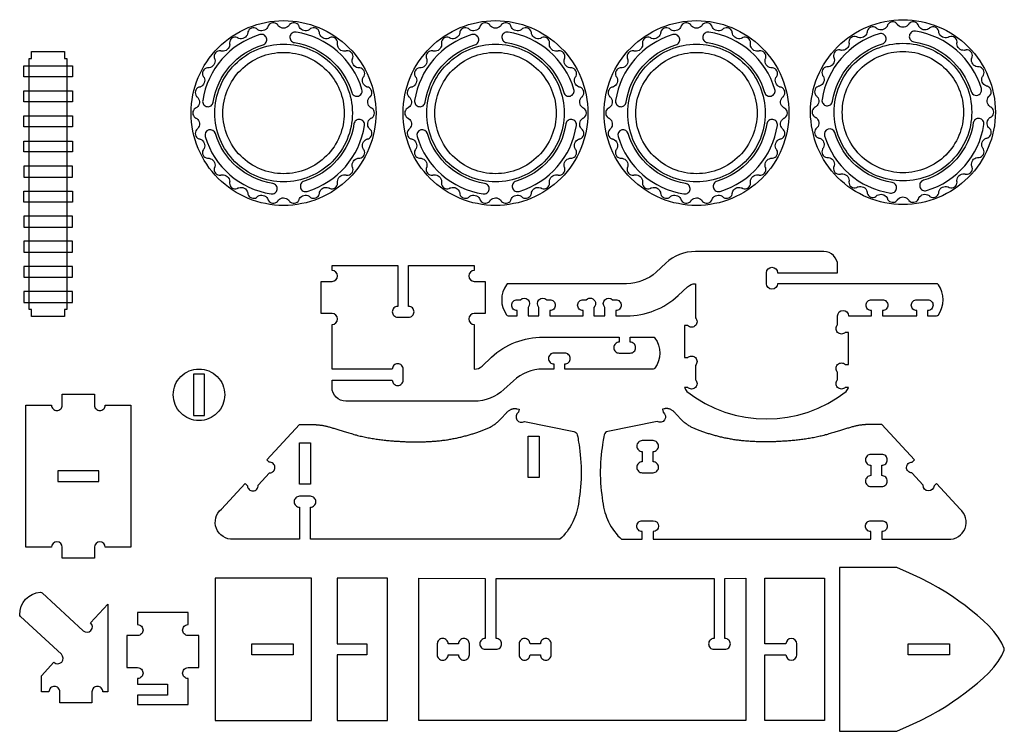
# Model space of a CAD drawing. Extents: x 792.4 to 836.1, y 6.7 to 36.6.
# Tile 1 of 8: x 792.4 to 815, y 6.7 to 23. Entities that reach past the tile are written whole.
import ezdxf

# ---------------------------------------------------------------- set-up
doc = ezdxf.new("R2010")
doc.units = 0
for name, color, linetype in [('EXTERNAL_CUT', 1, 'CONTINUOUS'), ('INTERNAL_CUT', 5, 'CONTINUOUS'), ('KERF_POCKET_CUT_3MM', 6, 'CONTINUOUS'), ('POCKET_CUT_1_1MM', 3, 'CONTINUOUS')]:
    doc.layers.add(name, color=color, linetype=linetype)

msp = doc.modelspace()

# ---------------------------------------------------------------- linework, layer by layer
at = {"layer": 'EXTERNAL_CUT', "flags": 128}
for points in [[(799.259, 19.003, -0.203461), (799.338, 19.099, -0.203461), (799.462, 19.109, -0.0722), (799.482, 19.099, 0.068231), (799.499, 19.091, 0.239296), (799.617, 19.107, 0.239296), (799.674, 19.212, 0.068231), (799.672, 19.23, -0.0722), (799.67, 19.253, -0.203461), (799.724, 19.365, -0.203461), (799.842, 19.405, -0.0722), (799.864, 19.4, 0.068231), (799.881, 19.395, 0.239296), (799.993, 19.439, 0.239296), (800.023, 19.555, 0.068231), (800.017, 19.572, -0.0722), (800.009, 19.594, -0.203461), (800.034, 19.716, -0.203461), (800.139, 19.782, -0.0722), (800.162, 19.783, 0.068231), (800.18, 19.783, 0.239296), (800.278, 19.852, 0.239296), (800.28, 19.972, 0.068231), (800.269, 19.987, -0.0722), (800.257, 20.006, -0.203461), (800.252, 20.131, -0.203461), (800.338, 20.22, -0.0722), (800.36, 20.226, 0.068231), (800.378, 20.231, 0.239296), (800.456, 20.322, 0.239296), (800.429, 20.438, 0.068231), (800.415, 20.45, -0.0722), (800.399, 20.466, -0.203461), (800.364, 20.585, -0.203461), (800.426, 20.693, -0.0722), (800.446, 20.704, 0.068231), (800.462, 20.713, 0.239296), (800.516, 20.82, 0.239296), (800.462, 20.927, 0.068231), (800.446, 20.935, -0.0722), (800.426, 20.946, -0.203461), (800.364, 21.054, -0.203461), (800.399, 21.173, -0.0722), (800.415, 21.189, 0.068231), (800.429, 21.201, 0.239296), (800.456, 21.318, 0.239296), (800.378, 21.409, 0.068231), (800.36, 21.413, -0.0722), (800.338, 21.419, -0.203461), (800.252, 21.509, -0.203461), (800.257, 21.633, -0.0722), (800.269, 21.652, 0.068231), (800.28, 21.667, 0.239296), (800.278, 21.787, 0.239296), (800.18, 21.856, 0.068231), (800.162, 21.857, -0.0722), (800.139, 21.857, -0.203461), (800.034, 21.924, -0.203461), (800.009, 22.046, -0.0722), (800.017, 22.067, 0.068231), (800.023, 22.084, 0.239296), (799.993, 22.2, 0.239296), (799.881, 22.244, 0.068231), (799.864, 22.24, -0.0722), (799.842, 22.235, -0.203461), (799.724, 22.274, -0.203461), (799.67, 22.387, -0.0722), (799.672, 22.409, 0.068231), (799.674, 22.427, 0.239296), (799.617, 22.533, 0.239296), (799.499, 22.549, 0.068231), (799.482, 22.541, -0.0722), (799.462, 22.53, -0.203461), (799.338, 22.541, -0.203461), (799.259, 22.637, -0.0722), (799.256, 22.659, 0.068231), (799.254, 22.677, 0.239296), (799.173, 22.766, 0.239296), (799.054, 22.753, 0.068231), (799.04, 22.741, -0.0722), (799.023, 22.726, -0.203461), (798.9, 22.707, -0.203461), (798.8, 22.781, -0.0722), (798.792, 22.802, 0.068231), (798.785, 22.819, 0.239296), (798.686, 22.886, 0.239296), (798.573, 22.845, 0.068231), (798.563, 22.83, -0.0722), (798.549, 22.812, -0.203461), (798.435, 22.763, -0.203461), (798.32, 22.812, -0.0722), (798.307, 22.83, 0.068231), (798.297, 22.845, 0.239296), (798.184, 22.886, 0.239296), (798.084, 22.819, 0.068231), (798.078, 22.802, -0.0722), (798.069, 22.781, -0.203461), (797.97, 22.707, -0.203461), (797.847, 22.726, -0.0722), (797.83, 22.741, 0.068231), (797.816, 22.753, 0.239296), (797.697, 22.766, 0.239296), (797.616, 22.677, 0.068231), (797.614, 22.659, -0.0722), (797.611, 22.637, -0.203461), (797.532, 22.541, -0.203461), (797.408, 22.53, -0.0722), (797.387, 22.541, 0.068231), (797.371, 22.549, 0.239296), (797.253, 22.533, 0.239296), (797.195, 22.427, 0.068231), (797.197, 22.409, -0.0722), (797.2, 22.387, -0.203461), (797.146, 22.274, -0.203461), (797.028, 22.235, -0.0722), (797.006, 22.24, 0.068231), (796.988, 22.244, 0.239296), (796.877, 22.2, 0.239296), (796.847, 22.084, 0.068231), (796.853, 22.067, -0.0722), (796.861, 22.046, -0.203461), (796.836, 21.924, -0.203461), (796.73, 21.857, -0.0722), (796.708, 21.857, 0.068231), (796.69, 21.856, 0.239296), (796.592, 21.787, 0.239296), (796.59, 21.667, 0.068231), (796.6, 21.652, -0.0722), (796.613, 21.633, -0.203461), (796.618, 21.509, -0.203461), (796.532, 21.419, -0.0722), (796.51, 21.413, 0.068231), (796.492, 21.409, 0.239296), (796.414, 21.318, 0.239296), (796.441, 21.201, 0.068231), (796.454, 21.189, -0.0722), (796.471, 21.173, -0.203461), (796.506, 21.054, -0.203461), (796.444, 20.946, -0.0722), (796.424, 20.935, 0.068231), (796.408, 20.927, 0.239296), (796.354, 20.82, 0.239296), (796.408, 20.713, 0.068231), (796.424, 20.704, -0.0722), (796.444, 20.693, -0.203461), (796.506, 20.585, -0.203461), (796.471, 20.466, -0.0722), (796.454, 20.45, 0.068231), (796.441, 20.438, 0.239296), (796.414, 20.322, 0.239296), (796.492, 20.231, 0.068231), (796.51, 20.226, -0.0722), (796.532, 20.22, -0.203461), (796.618, 20.131, -0.203461), (796.613, 20.006, -0.0722), (796.6, 19.987, 0.068231), (796.59, 19.972, 0.239296), (796.592, 19.852, 0.239296), (796.69, 19.783, 0.068231), (796.708, 19.783, -0.0722), (796.73, 19.782, -0.203461), (796.836, 19.716, -0.203461), (796.861, 19.594, -0.0722), (796.853, 19.572, 0.068231), (796.847, 19.555, 0.239296), (796.877, 19.439, 0.239296), (796.988, 19.395, 0.068231), (797.006, 19.4, -0.0722), (797.028, 19.405, -0.203461), (797.146, 19.365, -0.203461), (797.2, 19.253, -0.0722), (797.197, 19.23, 0.068231), (797.195, 19.212, 0.239296), (797.253, 19.107, 0.239296), (797.371, 19.091, 0.068231), (797.387, 19.099, -0.0722), (797.408, 19.109, -0.203461), (797.532, 19.099, -0.203461), (797.611, 19.003, -0.0722), (797.614, 18.98, 0.068231), (797.616, 18.962, 0.239296), (797.697, 18.874, 0.239296), (797.816, 18.886, 0.068231), (797.83, 18.898, -0.0722), (797.847, 18.913, -0.203461), (797.97, 18.933, -0.203461), (798.069, 18.858, -0.0722), (798.078, 18.837, 0.068231), (798.084, 18.82, 0.239296), (798.184, 18.753, 0.239296), (798.297, 18.794, 0.068231), (798.307, 18.809, -0.0722), (798.32, 18.828, -0.203461), (798.435, 18.876, -0.203461), (798.549, 18.828, -0.0722), (798.563, 18.809, 0.068231), (798.573, 18.794, 0.239296), (798.686, 18.753, 0.239296), (798.785, 18.82, 0.068231), (798.792, 18.837, -0.0722), (798.8, 18.858, -0.203461), (798.9, 18.933, -0.203461), (799.023, 18.913, -0.0722), (799.04, 18.898, 0.068231), (799.054, 18.886, 0.239296), (799.173, 18.874, 0.239296), (799.254, 18.962, 0.068231), (799.256, 18.98, -0.0722), (799.259, 19.003)], [(804.116, 19.003, -0.203461), (804.195, 19.099, -0.203461), (804.319, 19.109, -0.0722), (804.34, 19.099, 0.068231), (804.356, 19.091, 0.239296), (804.474, 19.107, 0.239296), (804.532, 19.212, 0.068231), (804.53, 19.23, -0.0722), (804.527, 19.253, -0.203461), (804.581, 19.365, -0.203461), (804.699, 19.405, -0.0722), (804.721, 19.4, 0.068231), (804.739, 19.395, 0.239296), (804.85, 19.439, 0.239296), (804.88, 19.555, 0.068231), (804.874, 19.572, -0.0722), (804.866, 19.594, -0.203461), (804.891, 19.716, -0.203461), (804.997, 19.782, -0.0722), (805.019, 19.783, 0.068231), (805.037, 19.783, 0.239296), (805.135, 19.852, 0.239296), (805.137, 19.972, 0.068231), (805.127, 19.987, -0.0722), (805.114, 20.006, -0.203461), (805.109, 20.131, -0.203461), (805.195, 20.22, -0.0722), (805.217, 20.226, 0.068231), (805.235, 20.231, 0.239296), (805.313, 20.322, 0.239296), (805.286, 20.438, 0.068231), (805.273, 20.45, -0.0722), (805.256, 20.466, -0.203461), (805.221, 20.585, -0.203461), (805.283, 20.693, -0.0722), (805.303, 20.704, 0.068231), (805.319, 20.713, 0.239296), (805.373, 20.82, 0.239296), (805.319, 20.927, 0.068231), (805.303, 20.935, -0.0722), (805.283, 20.946, -0.203461), (805.221, 21.054, -0.203461), (805.256, 21.173, -0.0722), (805.273, 21.189, 0.068231), (805.286, 21.201, 0.239296), (805.313, 21.318, 0.239296), (805.235, 21.409, 0.068231), (805.217, 21.413, -0.0722), (805.195, 21.419, -0.203461), (805.109, 21.509, -0.203461), (805.114, 21.633, -0.0722), (805.127, 21.652, 0.068231), (805.137, 21.667, 0.239296), (805.135, 21.787, 0.239296), (805.037, 21.856, 0.068231), (805.019, 21.857, -0.0722), (804.997, 21.857, -0.203461), (804.891, 21.924, -0.203461), (804.866, 22.046, -0.0722), (804.874, 22.067, 0.068231), (804.88, 22.084, 0.239296), (804.85, 22.2, 0.239296), (804.739, 22.244, 0.068231), (804.721, 22.24, -0.0722), (804.699, 22.235, -0.203461), (804.581, 22.274, -0.203461), (804.527, 22.387, -0.0722), (804.53, 22.409, 0.068231), (804.532, 22.427, 0.239296), (804.474, 22.533, 0.239296), (804.356, 22.549, 0.068231), (804.34, 22.541, -0.0722), (804.319, 22.53, -0.203461), (804.195, 22.541, -0.203461), (804.116, 22.637, -0.0722), (804.113, 22.659, 0.068231), (804.111, 22.677, 0.239296), (804.03, 22.766, 0.239296), (803.911, 22.753, 0.068231), (803.897, 22.741, -0.0722), (803.88, 22.726, -0.203461), (803.757, 22.707, -0.203461), (803.658, 22.781, -0.0722), (803.649, 22.802, 0.068231), (803.643, 22.819, 0.239296), (803.543, 22.886, 0.239296), (803.43, 22.845, 0.068231), (803.42, 22.83, -0.0722), (803.407, 22.812, -0.203461), (803.292, 22.763, -0.203461), (803.178, 22.812, -0.0722), (803.164, 22.83, 0.068231), (803.154, 22.845, 0.239296), (803.041, 22.886, 0.239296), (802.942, 22.819, 0.068231), (802.935, 22.802, -0.0722), (802.927, 22.781, -0.203461), (802.827, 22.707, -0.203461), (802.704, 22.726, -0.0722), (802.687, 22.741, 0.068231), (802.673, 22.753, 0.239296), (802.554, 22.766, 0.239296), (802.473, 22.677, 0.068231), (802.471, 22.659, -0.0722), (802.468, 22.637, -0.203461), (802.389, 22.541, -0.203461), (802.265, 22.53, -0.0722), (802.245, 22.541, 0.068231), (802.228, 22.549, 0.239296), (802.11, 22.533, 0.239296), (802.053, 22.427, 0.068231), (802.055, 22.409, -0.0722), (802.057, 22.387, -0.203461), (802.003, 22.274, -0.203461), (801.885, 22.235, -0.0722), (801.863, 22.24, 0.068231), (801.846, 22.244, 0.239296), (801.734, 22.2, 0.239296), (801.704, 22.084, 0.068231), (801.71, 22.067, -0.0722), (801.718, 22.046, -0.203461), (801.693, 21.924, -0.203461), (801.588, 21.857, -0.0722), (801.565, 21.857, 0.068231), (801.547, 21.856, 0.239296), (801.449, 21.787, 0.239296), (801.447, 21.667, 0.068231), (801.458, 21.652, -0.0722), (801.47, 21.633, -0.203461), (801.475, 21.509, -0.203461), (801.389, 21.419, -0.0722), (801.367, 21.413, 0.068231), (801.349, 21.409, 0.239296), (801.271, 21.318, 0.239296), (801.298, 21.201, 0.068231), (801.312, 21.189, -0.0722), (801.328, 21.173, -0.203461), (801.363, 21.054, -0.203461), (801.301, 20.946, -0.0722), (801.281, 20.935, 0.068231), (801.265, 20.927, 0.239296), (801.211, 20.82, 0.239296), (801.265, 20.713, 0.068231), (801.281, 20.704, -0.0722), (801.301, 20.693, -0.203461), (801.363, 20.585, -0.203461), (801.328, 20.466, -0.0722), (801.312, 20.45, 0.068231), (801.298, 20.438, 0.239296), (801.271, 20.322, 0.239296), (801.349, 20.231, 0.068231), (801.367, 20.226, -0.0722), (801.389, 20.22, -0.203461), (801.475, 20.131, -0.203461), (801.47, 20.006, -0.0722), (801.458, 19.987, 0.068231), (801.447, 19.972, 0.239296), (801.449, 19.852, 0.239296), (801.547, 19.783, 0.068231), (801.565, 19.783, -0.0722), (801.588, 19.782, -0.203461), (801.693, 19.716, -0.203461), (801.718, 19.594, -0.0722), (801.71, 19.572, 0.068231), (801.704, 19.555, 0.239296), (801.734, 19.439, 0.239296), (801.846, 19.395, 0.068231), (801.863, 19.4, -0.0722), (801.885, 19.405, -0.203461), (802.003, 19.365, -0.203461), (802.057, 19.253, -0.0722), (802.055, 19.23, 0.068231), (802.053, 19.212, 0.239296), (802.11, 19.107, 0.239296), (802.228, 19.091, 0.068231), (802.245, 19.099, -0.0722), (802.265, 19.109, -0.203461), (802.389, 19.099, -0.203461), (802.468, 19.003, -0.0722), (802.471, 18.98, 0.068231), (802.473, 18.962, 0.239296), (802.554, 18.874, 0.239296), (802.673, 18.886, 0.068231), (802.687, 18.898, -0.0722), (802.704, 18.913, -0.203461), (802.827, 18.933, -0.203461), (802.927, 18.858, -0.0722), (802.935, 18.837, 0.068231), (802.942, 18.82, 0.239296), (803.041, 18.753, 0.239296), (803.154, 18.794, 0.068231), (803.164, 18.809, -0.0722), (803.178, 18.828, -0.203461), (803.292, 18.876, -0.203461), (803.407, 18.828, -0.0722), (803.42, 18.809, 0.068231), (803.43, 18.794, 0.239296), (803.543, 18.753, 0.239296), (803.643, 18.82, 0.068231), (803.649, 18.837, -0.0722), (803.658, 18.858, -0.203461), (803.757, 18.933, -0.203461), (803.88, 18.913, -0.0722), (803.897, 18.898, 0.068231), (803.911, 18.886, 0.239296), (804.03, 18.874, 0.239296), (804.111, 18.962, 0.068231), (804.113, 18.98, -0.0722), (804.116, 19.003)], [(808.721, 19.003, -0.203461), (808.8, 19.099, -0.203461), (808.924, 19.109, -0.0722), (808.945, 19.099, 0.068231), (808.961, 19.091, 0.239296), (809.079, 19.107, 0.239296), (809.137, 19.212, 0.068231), (809.135, 19.23, -0.0722), (809.132, 19.253, -0.203461), (809.186, 19.365, -0.203461), (809.304, 19.405, -0.0722), (809.326, 19.4, 0.068231), (809.344, 19.395, 0.239296), (809.455, 19.439, 0.239296), (809.485, 19.555, 0.068231), (809.479, 19.572, -0.0722), (809.471, 19.594, -0.203461), (809.496, 19.716, -0.203461), (809.602, 19.782, -0.0722), (809.624, 19.783, 0.068231), (809.642, 19.783, 0.239296), (809.74, 19.852, 0.239296), (809.742, 19.972, 0.068231), (809.732, 19.987, -0.0722), (809.719, 20.006, -0.203461), (809.714, 20.131, -0.203461), (809.8, 20.22, -0.0722), (809.822, 20.226, 0.068231), (809.84, 20.231, 0.239296), (809.918, 20.322, 0.239296), (809.891, 20.438, 0.068231), (809.878, 20.45, -0.0722), (809.861, 20.466, -0.203461), (809.826, 20.585, -0.203461), (809.888, 20.693, -0.0722), (809.908, 20.704, 0.068231), (809.924, 20.713, 0.239296), (809.979, 20.82, 0.239296), (809.924, 20.927, 0.068231), (809.908, 20.935, -0.0722), (809.888, 20.946, -0.203461), (809.826, 21.054, -0.203461), (809.861, 21.173, -0.0722), (809.878, 21.189, 0.068231), (809.891, 21.201, 0.239296), (809.918, 21.318, 0.239296), (809.84, 21.409, 0.068231), (809.822, 21.413, -0.0722), (809.8, 21.419, -0.203461), (809.714, 21.509, -0.203461), (809.719, 21.633, -0.0722), (809.732, 21.652, 0.068231), (809.742, 21.667, 0.239296), (809.74, 21.787, 0.239296), (809.642, 21.856, 0.068231), (809.624, 21.857, -0.0722), (809.602, 21.857, -0.203461), (809.496, 21.924, -0.203461), (809.471, 22.046, -0.0722), (809.479, 22.067, 0.068231), (809.485, 22.084, 0.239296), (809.455, 22.2, 0.239296), (809.344, 22.244, 0.068231), (809.326, 22.24, -0.0722), (809.304, 22.235, -0.203461), (809.186, 22.274, -0.203461), (809.132, 22.387, -0.0722), (809.135, 22.409, 0.068231), (809.137, 22.427, 0.239296), (809.079, 22.533, 0.239296), (808.961, 22.549, 0.068231), (808.945, 22.541, -0.0722), (808.924, 22.53, -0.203461), (808.8, 22.541, -0.203461), (808.721, 22.637, -0.0722), (808.718, 22.659, 0.068231), (808.716, 22.677, 0.239296), (808.635, 22.766, 0.239296), (808.516, 22.753, 0.068231), (808.502, 22.741, -0.0722), (808.485, 22.726, -0.203461), (808.362, 22.707, -0.203461), (808.263, 22.781, -0.0722), (808.254, 22.802, 0.068231), (808.248, 22.819, 0.239296), (808.148, 22.886, 0.239296), (808.035, 22.845, 0.068231), (808.025, 22.83, -0.0722), (808.012, 22.812, -0.203461), (807.897, 22.763, -0.203461), (807.783, 22.812, -0.0722), (807.769, 22.83, 0.068231), (807.759, 22.845, 0.239296), (807.646, 22.886, 0.239296), (807.547, 22.819, 0.068231), (807.54, 22.802, -0.0722), (807.532, 22.781, -0.203461), (807.432, 22.707, -0.203461), (807.309, 22.726, -0.0722), (807.292, 22.741, 0.068231), (807.278, 22.753, 0.239296), (807.159, 22.766, 0.239296), (807.078, 22.677, 0.068231), (807.076, 22.659, -0.0722), (807.073, 22.637, -0.203461), (806.994, 22.541, -0.203461), (806.87, 22.53, -0.0722), (806.85, 22.541, 0.068231), (806.833, 22.549, 0.239296), (806.715, 22.533, 0.239296), (806.658, 22.427, 0.068231), (806.66, 22.409, -0.0722), (806.662, 22.387, -0.203461), (806.608, 22.274, -0.203461), (806.49, 22.235, -0.0722), (806.468, 22.24, 0.068231), (806.451, 22.244, 0.239296), (806.339, 22.2, 0.239296), (806.309, 22.084, 0.068231), (806.315, 22.067, -0.0722), (806.323, 22.046, -0.203461), (806.298, 21.924, -0.203461), (806.193, 21.857, -0.0722), (806.17, 21.857, 0.068231), (806.152, 21.856, 0.239296), (806.054, 21.787, 0.239296), (806.052, 21.667, 0.068231), (806.063, 21.652, -0.0722), (806.075, 21.633, -0.203461), (806.08, 21.509, -0.203461), (805.994, 21.419, -0.0722), (805.972, 21.413, 0.068231), (805.954, 21.409, 0.239296), (805.876, 21.318, 0.239296), (805.903, 21.201, 0.068231), (805.917, 21.189, -0.0722), (805.933, 21.173, -0.203461), (805.968, 21.054, -0.203461), (805.906, 20.946, -0.0722), (805.886, 20.935, 0.068231), (805.87, 20.927, 0.239296), (805.816, 20.82, 0.239296), (805.87, 20.713, 0.068231), (805.886, 20.704, -0.0722), (805.906, 20.693, -0.203461), (805.968, 20.585, -0.203461), (805.933, 20.466, -0.0722), (805.917, 20.45, 0.068231), (805.903, 20.438, 0.239296), (805.876, 20.322, 0.239296), (805.954, 20.231, 0.068231), (805.972, 20.226, -0.0722), (805.994, 20.22, -0.203461), (806.08, 20.131, -0.203461), (806.075, 20.006, -0.0722), (806.063, 19.987, 0.068231), (806.052, 19.972, 0.239296), (806.054, 19.852, 0.239296), (806.152, 19.783, 0.068231), (806.17, 19.783, -0.0722), (806.193, 19.782, -0.203461), (806.298, 19.716, -0.203461), (806.323, 19.594, -0.0722), (806.315, 19.572, 0.068231), (806.309, 19.555, 0.239296), (806.339, 19.439, 0.239296), (806.451, 19.395, 0.068231), (806.468, 19.4, -0.0722), (806.49, 19.405, -0.203461), (806.608, 19.365, -0.203461), (806.662, 19.253, -0.0722), (806.66, 19.23, 0.068231), (806.658, 19.212, 0.239296), (806.715, 19.107, 0.239296), (806.833, 19.091, 0.068231), (806.85, 19.099, -0.0722), (806.87, 19.109, -0.203461), (806.994, 19.099, -0.203461), (807.073, 19.003, -0.0722), (807.076, 18.98, 0.068231), (807.078, 18.962, 0.239296), (807.159, 18.874, 0.239296), (807.278, 18.886, 0.068231), (807.292, 18.898, -0.0722), (807.309, 18.913, -0.203461), (807.432, 18.933, -0.203461), (807.532, 18.858, -0.0722), (807.54, 18.837, 0.068231), (807.547, 18.82, 0.239296), (807.646, 18.753, 0.239296), (807.759, 18.794, 0.068231), (807.769, 18.809, -0.0722), (807.783, 18.828, -0.203461), (807.897, 18.876, -0.203461), (808.012, 18.828, -0.0722), (808.025, 18.809, 0.068231), (808.035, 18.794, 0.239296), (808.148, 18.753, 0.239296), (808.248, 18.82, 0.068231), (808.254, 18.837, -0.0722), (808.263, 18.858, -0.203461), (808.362, 18.933, -0.203461), (808.485, 18.913, -0.0722), (808.502, 18.898, 0.068231), (808.516, 18.886, 0.239296), (808.635, 18.874, 0.239296), (808.716, 18.962, 0.068231), (808.718, 18.98, -0.0722), (808.721, 19.003)], [(813.453, 19.023, -0.203461), (813.532, 19.12, -0.203461), (813.656, 19.13, -0.0722), (813.676, 19.12, 0.068231), (813.692, 19.111, 0.239296), (813.811, 19.127, 0.239296), (813.868, 19.233, 0.068231), (813.866, 19.251, -0.0722), (813.864, 19.273, -0.203461), (813.917, 19.386, -0.203461), (814.035, 19.425, -0.0722), (814.057, 19.42, 0.068231), (814.075, 19.416, 0.239296), (814.186, 19.46, 0.239296), (814.217, 19.576, 0.068231), (814.21, 19.593, -0.0722), (814.203, 19.615, -0.203461), (814.228, 19.736, -0.203461), (814.333, 19.803, -0.0722), (814.356, 19.803, 0.068231), (814.374, 19.804, 0.239296), (814.471, 19.873, 0.239296), (814.473, 19.993, 0.068231), (814.463, 20.008, -0.0722), (814.45, 20.027, -0.203461), (814.446, 20.151, -0.203461), (814.532, 20.241, -0.0722), (814.554, 20.247, 0.068231), (814.571, 20.252, 0.239296), (814.649, 20.342, 0.239296), (814.622, 20.459, 0.068231), (814.609, 20.471, -0.0722), (814.592, 20.487, -0.203461), (814.558, 20.606, -0.203461), (814.62, 20.714, -0.0722), (814.64, 20.725, 0.068231), (814.656, 20.734, 0.239296), (814.71, 20.84, 0.239296), (814.656, 20.947, 0.068231), (814.64, 20.956, -0.0722), (814.62, 20.967, -0.203461), (814.558, 21.075, -0.203461), (814.592, 21.194, -0.0722), (814.609, 21.21, 0.068231), (814.622, 21.222, 0.239296), (814.649, 21.339, 0.239296), (814.571, 21.429, 0.068231), (814.554, 21.434, -0.0722), (814.532, 21.44, -0.203461), (814.446, 21.53, -0.203461), (814.45, 21.654, -0.0722), (814.463, 21.673, 0.068231), (814.473, 21.688, 0.239296), (814.471, 21.808, 0.239296), (814.374, 21.877, 0.068231), (814.356, 21.877, -0.0722), (814.333, 21.878, -0.203461), (814.228, 21.944, -0.203461), (814.203, 22.066, -0.0722), (814.21, 22.088, 0.068231), (814.217, 22.105, 0.239296), (814.186, 22.221, 0.239296), (814.075, 22.265, 0.068231), (814.057, 22.261, -0.0722), (814.035, 22.256, -0.203461), (813.917, 22.295, -0.203461), (813.864, 22.407, -0.0722), (813.866, 22.43, 0.068231), (813.868, 22.448, 0.239296), (813.811, 22.553, 0.239296), (813.692, 22.569, 0.068231), (813.676, 22.561, -0.0722), (813.656, 22.551, -0.203461), (813.532, 22.561, -0.203461), (813.453, 22.657, -0.0722), (813.45, 22.68, 0.068231), (813.447, 22.698, 0.239296), (813.367, 22.787, 0.239296), (813.247, 22.774, 0.068231), (813.234, 22.762, -0.0722), (813.216, 22.747, -0.203461), (813.094, 22.727, -0.203461), (812.994, 22.802, -0.0722), (812.985, 22.823, 0.068231), (812.979, 22.84, 0.239296), (812.879, 22.907, 0.239296), (812.767, 22.866, 0.068231), (812.756, 22.851, -0.0722), (812.743, 22.832, -0.203461), (812.628, 22.784, -0.203461), (812.514, 22.832, -0.0722), (812.501, 22.851, 0.068231), (812.49, 22.866, 0.239296), (812.378, 22.907, 0.239296), (812.278, 22.84, 0.068231), (812.271, 22.823, -0.0722), (812.263, 22.802, -0.203461), (812.163, 22.727, -0.203461), (812.041, 22.747, -0.0722), (812.023, 22.762, 0.068231), (812.01, 22.774, 0.239296), (811.89, 22.787, 0.239296), (811.81, 22.698, 0.068231), (811.807, 22.68, -0.0722), (811.804, 22.657, -0.203461), (811.725, 22.561, -0.203461), (811.601, 22.551, -0.0722), (811.581, 22.561, 0.068231), (811.565, 22.569, 0.239296), (811.446, 22.553, 0.239296), (811.389, 22.448, 0.068231), (811.391, 22.43, -0.0722), (811.393, 22.407, -0.203461), (811.34, 22.295, -0.203461), (811.222, 22.256, -0.0722), (811.2, 22.261, 0.068231), (811.182, 22.265, 0.239296), (811.07, 22.221, 0.239296), (811.04, 22.105, 0.068231), (811.046, 22.088, -0.0722), (811.054, 22.066, -0.203461), (811.029, 21.944, -0.203461), (810.924, 21.878, -0.0722), (810.901, 21.877, 0.068231), (810.883, 21.877, 0.239296), (810.785, 21.808, 0.239296), (810.784, 21.688, 0.068231), (810.794, 21.673, -0.0722), (810.806, 21.654, -0.203461), (810.811, 21.53, -0.203461), (810.725, 21.44, -0.0722), (810.703, 21.434, 0.068231), (810.686, 21.429, 0.239296), (810.607, 21.339, 0.239296), (810.635, 21.222, 0.068231), (810.648, 21.21, -0.0722), (810.665, 21.194, -0.203461), (810.699, 21.075, -0.203461), (810.637, 20.967, -0.0722), (810.617, 20.956, 0.068231), (810.601, 20.947, 0.239296), (810.547, 20.84, 0.239296), (810.601, 20.734, 0.068231), (810.617, 20.725, -0.0722), (810.637, 20.714, -0.203461), (810.699, 20.606, -0.203461), (810.665, 20.487, -0.0722), (810.648, 20.471, 0.068231), (810.635, 20.459, 0.239296), (810.607, 20.342, 0.239296), (810.686, 20.252, 0.068231), (810.703, 20.247, -0.0722), (810.725, 20.241, -0.203461), (810.811, 20.151, -0.203461), (810.806, 20.027, -0.0722), (810.794, 20.008, 0.068231), (810.784, 19.993, 0.239296), (810.785, 19.873, 0.239296), (810.883, 19.804, 0.068231), (810.901, 19.803, -0.0722), (810.924, 19.803, -0.203461), (811.029, 19.736, -0.203461), (811.054, 19.615, -0.0722), (811.046, 19.593, 0.068231), (811.04, 19.576, 0.239296), (811.07, 19.46, 0.239296), (811.182, 19.416, 0.068231), (811.2, 19.42, -0.0722), (811.222, 19.425, -0.203461), (811.34, 19.386, -0.203461), (811.393, 19.273, -0.0722), (811.391, 19.251, 0.068231), (811.389, 19.233, 0.239296), (811.446, 19.127, 0.239296), (811.565, 19.111, 0.068231), (811.581, 19.12, -0.0722), (811.601, 19.13, -0.203461), (811.725, 19.12, -0.203461), (811.804, 19.023, -0.0722), (811.807, 19.001, 0.068231), (811.81, 18.983, 0.239296), (811.89, 18.894, 0.239296), (812.01, 18.907, 0.068231), (812.023, 18.919, -0.0722), (812.041, 18.934, -0.203461), (812.163, 18.953, -0.203461), (812.263, 18.879, -0.0722), (812.271, 18.858, 0.068231), (812.278, 18.841, 0.239296), (812.378, 18.774, 0.239296), (812.49, 18.815, 0.068231), (812.501, 18.83, -0.0722), (812.514, 18.848, -0.203461), (812.628, 18.897, -0.203461), (812.743, 18.848, -0.0722), (812.756, 18.83, 0.068231), (812.767, 18.815, 0.239296), (812.879, 18.774, 0.239296), (812.979, 18.841, 0.068231), (812.985, 18.858, -0.0722), (812.994, 18.879, -0.203461), (813.094, 18.953, -0.203461), (813.216, 18.934, -0.0722), (813.234, 18.919, 0.068231), (813.247, 18.907, 0.239296), (813.367, 18.894, 0.239296), (813.447, 18.983, 0.068231), (813.45, 19.001, -0.0722), (813.453, 19.023)], [(803.584, 16.174), (803.788, 16.174), (803.788, 16.293, -0.414214), (803.663, 16.417, -0.414214), (803.788, 16.542), (803.861, 16.542, -1), (804.038, 16.366), (804.038, 16.174), (804.287, 16.174), (804.287, 16.366, -1), (804.464, 16.542), (804.537, 16.542, -0.414214), (804.662, 16.417, -0.414214), (804.537, 16.293), (804.537, 16.174), (805.299, 16.174), (805.299, 16.293, -0.414214), (805.174, 16.417, -0.414214), (805.299, 16.542), (805.372, 16.542, -1), (805.548, 16.366), (805.548, 16.174), (805.798, 16.174), (805.798, 16.366, -1), (805.975, 16.542), (806.048, 16.542, -0.414214), (806.172, 16.417, -0.414214), (806.048, 16.293), (806.048, 16.174), (806.297, 16.174, 0.189282), (807.477, 16.638), (807.695, 16.84, -0.189282), (807.874, 16.91), (807.874, 16.127, -0.414214), (807.874, 15.951, -0.414214), (807.697, 15.951), (807.624, 15.951), (807.624, 15.215), (807.697, 15.215, -0.414214), (807.874, 15.215, -0.414214), (807.874, 15.039), (807.874, 14.709, -0.414214), (807.874, 14.532, -0.414214), (807.697, 14.532), (807.624, 14.532, 0.091342), (807.678, 14.44, 0.344017), (811.327, 14.44, 0.091342), (811.381, 14.532), (811.308, 14.532, -0.414214), (811.132, 14.532, -0.414214), (811.132, 14.709), (811.132, 14.881, -0.414214), (811.132, 15.058, -0.414214), (811.308, 15.058), (811.381, 15.058), (811.381, 15.793), (811.308, 15.793, -0.414214), (811.132, 15.793, -0.414214), (811.132, 15.97), (811.132, 16.174, -1), (811.381, 16.174), (811.907, 16.174), (811.907, 16.293, -0.414214), (811.782, 16.417, -0.414214), (811.907, 16.542), (812.156, 16.542, -0.414214), (812.281, 16.417, -0.414214), (812.156, 16.293), (812.156, 16.174), (812.945, 16.174), (812.945, 16.293, -0.414214), (812.82, 16.417, -0.414214), (812.945, 16.542), (813.194, 16.542, -0.414214), (813.319, 16.417, -0.414214), (813.194, 16.293), (813.194, 16.174), (813.398, 16.174, 0.246483), (813.441, 16.197, 0.311601), (813.441, 16.887, 0.246483), (813.398, 16.91), (809.752, 16.91, -1), (809.503, 16.91), (809.503, 17.16, -1), (809.752, 17.16), (811.132, 17.16), (811.132, 17.33, 0.414214), (810.816, 17.646), (807.874, 17.646, 0.189282), (807.194, 17.379), (806.977, 17.177, -0.189282), (806.297, 16.91), (803.584, 16.91, 0.246483), (803.541, 16.887, 0.311601), (803.541, 16.197, 0.246483), (803.584, 16.174)], [(799.546, 15.976, 1), (799.546, 16.226), (799.297, 16.226), (799.297, 16.962), (799.546, 16.962, 1), (799.546, 17.211), (799.546, 17.33), (801.05, 17.33), (801.05, 16.39, 0.414214), (800.926, 16.265, 0.414214), (801.05, 16.141), (801.3, 16.141, 0.414214), (801.425, 16.265, 0.414214), (801.3, 16.39), (801.3, 17.33), (802.804, 17.33), (802.804, 17.211, 1), (802.804, 16.962), (803.054, 16.962), (803.054, 16.226), (802.804, 16.226, 1), (802.804, 15.976), (802.804, 14.952, 0.189282), (802.983, 15.022), (803.201, 15.224, -0.189282), (804.38, 15.687), (806.128, 15.687), (806.128, 15.569, 0.414214), (806.003, 15.444, 0.414214), (806.128, 15.32), (806.377, 15.32, 0.414214), (806.502, 15.444, 0.414214), (806.377, 15.569), (806.377, 15.687), (806.903, 15.687, -0.246483), (806.946, 15.665, -0.311601), (806.946, 14.974, -0.246483), (806.903, 14.952), (804.88, 14.952), (804.88, 15.07, 0.414214), (805.004, 15.195, 0.414214), (804.88, 15.32), (804.63, 15.32, 0.414214), (804.505, 15.195, 0.414214), (804.63, 15.07), (804.63, 14.952), (804.38, 14.952, 0.189282), (803.701, 14.685), (803.483, 14.483, -0.189282), (802.804, 14.216), (799.861, 14.216, -0.414214), (799.546, 14.531), (799.546, 14.702), (800.926, 14.702, 0.414214), (801.05, 14.577, 0.414214), (801.175, 14.702), (801.175, 14.952, 0.414214), (801.05, 15.077, 0.414214), (800.926, 14.952), (799.546, 14.952), (799.546, 15.976)], [(797.087, 14.365, -0.414214), (796.497, 13.775, -0.414214), (795.907, 14.365, -0.414214), (796.497, 14.955, -0.414214), (797.087, 14.365)], [(792.531, 10.87), (792.531, 14.128), (793.115, 14.128, 0.414214), (793.24, 14.003, 0.414214), (793.365, 14.128), (793.365, 14.378), (794.1, 14.378), (794.1, 14.128, 0.414214), (794.225, 14.003, 0.414214), (794.35, 14.128), (794.934, 14.128), (794.934, 10.87), (794.35, 10.87, 1), (794.1, 10.87), (794.1, 10.62), (793.365, 10.62), (793.365, 10.87, 1), (793.115, 10.87), (792.531, 10.87)], [(797.281, 11.054, -0.721217), (797.011, 11.747), (797.552, 12.332), (797.606, 12.282, 0.414214), (797.735, 12.162, 0.414214), (797.855, 12.292), (798.115, 12.573, 0.414214), (798.235, 12.702, 0.414214), (798.106, 12.822), (798.052, 12.872), (798.802, 13.681), (799.097, 13.681), (799.105, 13.681), (799.113, 13.681), (799.121, 13.681), (799.13, 13.681), (799.14, 13.681), (799.151, 13.681), (799.162, 13.68), (799.173, 13.68), (799.185, 13.679), (799.198, 13.679), (799.211, 13.678), (799.225, 13.677), (799.239, 13.675), (799.254, 13.674), (799.269, 13.672), (799.285, 13.67), (799.301, 13.667), (799.318, 13.665), (799.335, 13.662), (799.352, 13.659), (799.369, 13.655), (799.387, 13.651), (799.406, 13.647), (799.425, 13.642), (799.444, 13.638), (799.463, 13.632), (799.483, 13.627), (799.503, 13.621), (799.524, 13.616), (799.545, 13.609), (799.566, 13.603), (799.588, 13.597), (799.61, 13.59), (799.633, 13.583), (799.656, 13.576), (799.679, 13.569), (799.703, 13.561), (799.727, 13.554), (799.751, 13.546), (799.776, 13.538), (799.802, 13.53), (799.827, 13.522), (799.853, 13.514), (799.88, 13.506), (799.906, 13.498), (799.934, 13.49), (799.961, 13.482), (799.989, 13.474), (800.017, 13.466), (800.045, 13.458), (800.073, 13.45), (800.102, 13.443), (800.131, 13.435), (800.16, 13.427), (800.19, 13.42), (800.22, 13.413), (800.249, 13.406), (800.279, 13.399), (800.31, 13.393), (800.34, 13.386), (800.37, 13.38), (800.401, 13.375), (800.431, 13.369), (800.462, 13.364), (800.493, 13.359), (800.524, 13.354), (800.554, 13.349), (800.585, 13.345), (800.616, 13.341), (800.646, 13.337), (800.677, 13.333), (800.707, 13.329), (800.737, 13.326), (800.767, 13.323), (800.797, 13.32), (800.827, 13.317), (800.856, 13.314), (800.885, 13.312), (800.914, 13.309), (800.943, 13.307), (800.971, 13.305), (800.999, 13.303), (801.027, 13.301), (801.054, 13.299), (801.081, 13.298), (801.108, 13.296), (801.135, 13.295), (801.161, 13.294), (801.188, 13.292), (801.214, 13.291), (801.24, 13.29), (801.266, 13.29), (801.292, 13.289), (801.318, 13.288), (801.344, 13.288), (801.37, 13.287), (801.396, 13.287), (801.422, 13.287), (801.448, 13.287), (801.474, 13.287), (801.5, 13.287), (801.527, 13.287), (801.553, 13.287), (801.58, 13.287), (801.606, 13.288), (801.633, 13.288), (801.66, 13.289), (801.686, 13.29), (801.713, 13.291), (801.74, 13.292), (801.767, 13.293), (801.794, 13.294), (801.821, 13.296), (801.847, 13.298), (801.874, 13.3), (801.901, 13.302), (801.928, 13.304), (801.955, 13.306), (801.981, 13.309), (802.008, 13.312), (802.035, 13.314), (802.061, 13.318), (802.088, 13.321), (802.114, 13.324), (802.14, 13.328), (802.167, 13.332), (802.193, 13.336), (802.219, 13.34), (802.244, 13.345), (802.27, 13.349), (802.296, 13.354), (802.321, 13.359), (802.347, 13.364), (802.372, 13.369), (802.397, 13.374), (802.422, 13.38), (802.447, 13.385), (802.471, 13.391), (802.496, 13.397), (802.52, 13.402), (802.544, 13.408), (802.568, 13.415), (802.592, 13.421), (802.616, 13.427), (802.639, 13.433), (802.662, 13.44), (802.685, 13.446), (802.708, 13.453), (802.731, 13.46), (802.753, 13.467), (802.775, 13.473), (802.797, 13.48), (802.819, 13.487), (802.84, 13.494), (802.862, 13.501), (802.883, 13.509), (802.904, 13.516), (802.924, 13.523), (802.945, 13.53), (802.965, 13.537), (802.985, 13.545), (803.004, 13.552), (803.024, 13.559), (803.043, 13.567), (803.062, 13.575), (803.081, 13.582), (803.099, 13.59), (803.118, 13.599), (803.136, 13.607), (803.154, 13.616), (803.171, 13.625), (803.189, 13.635), (803.206, 13.644), (803.223, 13.655), (803.24, 13.665), (803.257, 13.676), (803.273, 13.688), (803.289, 13.7), (803.306, 13.713), (803.322, 13.726), (803.337, 13.74), (803.353, 13.754), (803.368, 13.769), (803.384, 13.784), (803.399, 13.8), (803.414, 13.815), (803.428, 13.831), (803.443, 13.847), (803.457, 13.862), (803.472, 13.878), (803.486, 13.893), (803.499, 13.908), (803.513, 13.923), (803.527, 13.937), (803.54, 13.95), (803.553, 13.963), (803.566, 13.975), (803.579, 13.986), (803.592, 13.996), (803.604, 14.006), (803.617, 14.014), (803.629, 14.021), (803.641, 14.027), (803.653, 14.033), (803.664, 14.037), (803.675, 14.041), (803.686, 14.044), (803.697, 14.046), (803.707, 14.048), (803.717, 14.049), (803.727, 14.05), (803.736, 14.05), (803.745, 14.05), (803.754, 14.049), (803.762, 14.048), (803.769, 14.047), (803.776, 14.046), (803.783, 14.045), (803.789, 14.044), (803.831, 14.036), (803.816, 13.964, 1), (803.954, 13.756), (805.083, 13.525, -0.289985), (805.164, 13.447), (805.175, 13.399), (805.182, 13.366), (805.189, 13.325), (805.197, 13.275), (805.206, 13.216), (805.215, 13.147), (805.224, 13.072), (805.233, 12.989), (805.241, 12.902), (805.247, 12.811), (805.251, 12.718), (805.254, 12.623), (805.254, 12.529), (805.251, 12.435), (805.246, 12.342), (805.24, 12.252), (805.232, 12.164), (805.222, 12.08), (805.212, 12), (805.201, 11.925), (805.19, 11.855), (805.177, 11.79), (805.164, 11.729), (805.149, 11.67), (805.131, 11.614), (805.112, 11.56), (805.089, 11.506), (805.064, 11.451), (805.035, 11.396), (805.002, 11.341), (804.967, 11.286), (804.93, 11.233), (804.891, 11.183), (804.851, 11.135), (804.81, 11.092), (804.769, 11.054), (799.051, 11.054), (799.051, 11.79, 0.414214), (799.176, 11.915, 0.414214), (799.051, 12.039), (798.802, 12.039, 0.414214), (798.677, 11.915, 0.414214), (798.802, 11.79), (798.802, 11.054), (797.281, 11.054)], [(806.178, 11.054), (806.654, 11.054), (806.654, 11.23, -0.414214), (806.529, 11.355, -0.414214), (806.654, 11.48), (806.904, 11.48, -1), (806.904, 11.23), (806.904, 11.054), (811.896, 11.054), (811.896, 11.23, -0.414214), (811.771, 11.355, -0.414214), (811.896, 11.48), (812.145, 11.48, -0.414214), (812.27, 11.355, -0.414214), (812.145, 11.23), (812.145, 11.054), (813.666, 11.054, 0.721217), (813.936, 11.747), (813.395, 12.332), (813.341, 12.282, -1), (813.092, 12.292), (812.832, 12.573, -0.414214), (812.712, 12.702, -0.414214), (812.841, 12.822), (812.895, 12.872), (812.145, 13.681), (811.85, 13.681), (811.842, 13.681), (811.834, 13.681), (811.826, 13.681), (811.817, 13.681), (811.807, 13.681), (811.796, 13.681), (811.785, 13.68), (811.774, 13.68), (811.762, 13.679), (811.749, 13.679), (811.736, 13.678), (811.722, 13.677), (811.708, 13.675), (811.693, 13.674), (811.678, 13.672), (811.662, 13.67), (811.646, 13.667), (811.629, 13.665), (811.612, 13.662), (811.595, 13.659), (811.578, 13.655), (811.56, 13.651), (811.541, 13.647), (811.522, 13.642), (811.503, 13.638), (811.484, 13.632), (811.464, 13.627), (811.444, 13.621), (811.423, 13.616), (811.402, 13.609), (811.381, 13.603), (811.359, 13.597), (811.337, 13.59), (811.314, 13.583), (811.291, 13.576), (811.268, 13.569), (811.244, 13.561), (811.22, 13.554), (811.196, 13.546), (811.171, 13.538), (811.145, 13.53), (811.12, 13.522), (811.094, 13.514), (811.067, 13.506), (811.041, 13.498), (811.013, 13.49), (810.986, 13.482), (810.958, 13.474), (810.93, 13.466), (810.902, 13.458), (810.874, 13.45), (810.845, 13.443), (810.816, 13.435), (810.787, 13.427), (810.757, 13.42), (810.728, 13.413), (810.698, 13.406), (810.668, 13.399), (810.638, 13.393), (810.607, 13.386), (810.577, 13.38), (810.546, 13.375), (810.516, 13.369), (810.485, 13.364), (810.454, 13.359), (810.423, 13.354), (810.393, 13.349), (810.362, 13.345), (810.331, 13.341), (810.301, 13.337), (810.27, 13.333), (810.24, 13.329), (810.21, 13.326), (810.18, 13.323), (810.15, 13.32), (810.12, 13.317), (810.091, 13.314), (810.062, 13.312), (810.033, 13.309), (810.004, 13.307), (809.976, 13.305), (809.948, 13.303), (809.92, 13.301), (809.893, 13.299), (809.866, 13.298), (809.839, 13.296), (809.812, 13.295), (809.786, 13.294), (809.759, 13.292), (809.733, 13.291), (809.707, 13.29), (809.681, 13.29), (809.655, 13.289), (809.629, 13.288), (809.603, 13.288), (809.577, 13.287), (809.551, 13.287), (809.525, 13.287), (809.499, 13.287), (809.473, 13.287), (809.447, 13.287), (809.42, 13.287), (809.394, 13.287), (809.367, 13.287), (809.341, 13.288), (809.314, 13.288), (809.287, 13.289), (809.261, 13.29), (809.234, 13.291), (809.207, 13.292), (809.18, 13.293), (809.153, 13.294), (809.126, 13.296), (809.1, 13.298), (809.073, 13.3), (809.046, 13.302), (809.019, 13.304), (808.992, 13.306), (808.966, 13.309), (808.939, 13.312), (808.912, 13.314), (808.886, 13.318), (808.859, 13.321), (808.833, 13.324), (808.807, 13.328), (808.78, 13.332), (808.754, 13.336), (808.728, 13.34), (808.703, 13.345), (808.677, 13.349), (808.651, 13.354), (808.626, 13.359), (808.6, 13.364), (808.575, 13.369), (808.55, 13.374), (808.525, 13.38), (808.5, 13.385), (808.476, 13.391), (808.451, 13.397), (808.427, 13.402), (808.403, 13.408), (808.379, 13.415), (808.355, 13.421), (808.331, 13.427), (808.308, 13.433), (808.285, 13.44), (808.262, 13.446), (808.239, 13.453), (808.216, 13.46), (808.194, 13.467), (808.172, 13.473), (808.15, 13.48), (808.128, 13.487), (808.107, 13.494), (808.085, 13.501), (808.064, 13.509), (808.043, 13.516), (808.023, 13.523), (808.002, 13.53), (807.982, 13.537), (807.962, 13.545), (807.943, 13.552), (807.923, 13.559), (807.904, 13.567), (807.885, 13.575), (807.866, 13.582), (807.848, 13.59), (807.829, 13.599), (807.811, 13.607), (807.793, 13.616), (807.776, 13.625), (807.758, 13.635), (807.741, 13.644), (807.724, 13.655), (807.707, 13.665), (807.69, 13.676), (807.674, 13.688), (807.658, 13.7), (807.641, 13.713), (807.626, 13.726), (807.61, 13.74), (807.594, 13.754), (807.579, 13.769), (807.563, 13.784), (807.548, 13.8), (807.533, 13.815), (807.519, 13.831), (807.504, 13.847), (807.49, 13.862), (807.475, 13.878), (807.461, 13.893), (807.448, 13.908), (807.434, 13.923), (807.42, 13.937), (807.407, 13.95), (807.394, 13.963), (807.381, 13.975), (807.368, 13.986), (807.355, 13.996), (807.343, 14.006), (807.33, 14.014), (807.318, 14.021), (807.306, 14.027), (807.294, 14.033), (807.283, 14.037), (807.272, 14.041), (807.261, 14.044), (807.25, 14.046), (807.24, 14.048), (807.23, 14.049), (807.22, 14.05), (807.211, 14.05), (807.202, 14.05), (807.193, 14.049), (807.185, 14.048), (807.178, 14.047), (807.171, 14.046), (807.164, 14.045), (807.158, 14.044), (807.116, 14.036), (807.131, 13.964, -1), (806.993, 13.756), (805.865, 13.525, 0.289985), (805.784, 13.447), (805.772, 13.399), (805.765, 13.366), (805.758, 13.325), (805.75, 13.275), (805.741, 13.216), (805.732, 13.147), (805.723, 13.072), (805.714, 12.989), (805.706, 12.902), (805.7, 12.811), (805.696, 12.718), (805.693, 12.623), (805.693, 12.529), (805.696, 12.435), (805.701, 12.342), (805.707, 12.252), (805.715, 12.164), (805.725, 12.08), (805.735, 12), (805.746, 11.925), (805.757, 11.855), (805.77, 11.79), (805.783, 11.729), (805.798, 11.67), (805.816, 11.614), (805.835, 11.56), (805.858, 11.506), (805.883, 11.451), (805.912, 11.396), (805.945, 11.341), (805.98, 11.286), (806.017, 11.233), (806.056, 11.183), (806.096, 11.135), (806.137, 11.092), (806.178, 11.054)], [(811.173, 10.411), (811.173, 6.654), (812.486, 6.654), (812.778, 6.784), (813.03, 6.904), (813.249, 7.016), (813.442, 7.122), (813.612, 7.225), (813.767, 7.326), (813.912, 7.427), (814.053, 7.532), (814.194, 7.641), (814.334, 7.754), (814.469, 7.873), (814.596, 7.996), (814.711, 8.124), (814.812, 8.256), (814.894, 8.392), (814.947, 8.512, 0.208723), (814.947, 8.554), (814.894, 8.674), (814.812, 8.81), (814.711, 8.942), (814.596, 9.07), (814.469, 9.193), (814.334, 9.311), (814.194, 9.425), (814.053, 9.534), (813.912, 9.638), (813.767, 9.74), (813.612, 9.841), (813.442, 9.943), (813.249, 10.05), (813.03, 10.162), (812.778, 10.281), (812.486, 10.411), (811.173, 10.411)], [(809.025, 6.904), (801.536, 6.904), (801.536, 10.162), (803.057, 10.155), (803.057, 8.782, 0.414214), (802.933, 8.658, 0.414214), (803.057, 8.533), (803.307, 8.533, 0.414214), (803.432, 8.658, 0.414214), (803.307, 8.782), (803.307, 10.155), (808.299, 10.155), (808.299, 8.782, 0.414214), (808.174, 8.658, 0.414214), (808.299, 8.533), (808.549, 8.533, 0.414214), (808.673, 8.658, 0.414214), (808.549, 8.782), (808.549, 10.155), (809.025, 10.162), (809.025, 6.904)], [(809.461, 6.904), (809.461, 8.408), (809.947, 8.408, 1), (810.196, 8.408), (810.196, 8.658, 1), (809.947, 8.658), (809.461, 8.658), (809.461, 10.162), (810.827, 10.162), (810.827, 6.904), (809.461, 6.904)], [(792.888, 7.559), (792.888, 7.927), (793.174, 8.235, 1), (793.343, 8.418), (792.405, 9.287, -0.204302), (792.388, 9.325, -0.40213), (792.866, 9.841, -0.204302), (792.905, 9.827), (793.843, 8.958, 1), (794.013, 9.141), (794.41, 9.57), (794.41, 7.559), (794.294, 7.559, 0.414214), (794.169, 7.684, 0.414214), (794.044, 7.559), (794.044, 7.31), (793.309, 7.31), (793.309, 7.559, 0.414214), (793.184, 7.684, 0.414214), (793.059, 7.559), (792.888, 7.559)], [(795.09, 7.272), (796.246, 7.272), (796.246, 7.863, -0.414214), (796.121, 7.988, -0.414214), (796.246, 8.113), (796.495, 8.113), (796.495, 8.849), (796.246, 8.849, -0.414214), (796.121, 8.973, -0.414214), (796.246, 9.098), (796.246, 9.374), (795.09, 9.374), (795.09, 9.098, -0.414214), (795.215, 8.973, -0.414214), (795.09, 8.849), (794.84, 8.849), (794.84, 8.113), (795.09, 8.113, -0.414214), (795.215, 7.988, -0.414214), (795.09, 7.863), (795.09, 7.732), (795.773, 7.732), (795.773, 7.482), (795.09, 7.482), (795.09, 7.272)]]:
    msp.add_lwpolyline(points, format="xyb", dxfattribs=at)
for points in [[(793.418, 16.157), (792.656, 16.157), (792.656, 16.315), (792.604, 16.315), (792.604, 22.069), (792.656, 22.069), (792.656, 22.226), (793.418, 22.226), (793.418, 22.069), (793.471, 22.069), (793.471, 16.315), (793.418, 16.315), (793.418, 16.157)], [(796.865, 6.904), (799.072, 6.904), (799.072, 10.162), (796.865, 10.162), (796.865, 6.904)], [(800.816, 6.904), (800.816, 10.162), (799.66, 10.162), (799.66, 8.658), (800.343, 8.658), (800.343, 8.408), (799.66, 8.408), (799.66, 6.904), (800.816, 6.904)]]:
    msp.add_lwpolyline(points, dxfattribs=at)
at = {"layer": 'INTERNAL_CUT', "flags": 128}
for points in [[(800.011, 20.82, -0.414214), (798.435, 19.243, -0.414214), (796.859, 20.82, -0.414214), (798.435, 22.396, -0.414214), (800.011, 20.82)], [(804.868, 20.82, -0.414214), (803.292, 19.243, -0.414214), (801.716, 20.82, -0.414214), (803.292, 22.396, -0.414214), (804.868, 20.82)], [(809.473, 20.82, -0.414214), (807.897, 19.243, -0.414214), (806.321, 20.82, -0.414214), (807.897, 22.396, -0.414214), (809.473, 20.82)], [(814.205, 20.84, -0.414214), (812.628, 19.264, -0.414214), (811.052, 20.84, -0.414214), (812.628, 22.417, -0.414214), (814.205, 20.84)], [(806.654, 12.578), (806.904, 12.578, 0.414214), (807.028, 12.703, 0.414214), (806.904, 12.828), (806.904, 13.064, 0.414214), (807.028, 13.189, 0.414214), (806.904, 13.314), (806.654, 13.314, 0.414214), (806.529, 13.189, 0.414214), (806.654, 13.064), (806.654, 12.828, 0.414214), (806.529, 12.703, 0.414214), (806.654, 12.578)], [(811.896, 12.263), (812.145, 12.263, 0.414214), (812.27, 12.387, 0.414214), (812.145, 12.512), (812.145, 12.749, 0.414214), (812.27, 12.874, 0.414214), (812.145, 12.998), (811.896, 12.998, 0.414214), (811.771, 12.874, 0.414214), (811.896, 12.749), (811.896, 12.512, 0.414214), (811.771, 12.387, 0.414214), (811.896, 12.263)], [(802.692, 8.408), (802.692, 8.658, 0.414214), (802.567, 8.782, 0.414214), (802.443, 8.658), (802.206, 8.658, 0.414214), (802.081, 8.782, 0.414214), (801.956, 8.658), (801.956, 8.408, 0.414214), (802.081, 8.283, 0.414214), (802.206, 8.408), (802.443, 8.408, 0.414214), (802.567, 8.283, 0.414214), (802.692, 8.408)], [(804.568, 8.408), (804.568, 8.658, 0.414214), (804.443, 8.782, 0.414214), (804.319, 8.658), (804.082, 8.658, 0.414214), (803.957, 8.782, 0.414214), (803.832, 8.658), (803.832, 8.408, 0.414214), (803.957, 8.283, 0.414214), (804.082, 8.408), (804.319, 8.408, 0.414214), (804.443, 8.283, 0.414214), (804.568, 8.408)]]:
    msp.add_lwpolyline(points, format="xyb", dxfattribs=at)
for points in [[(796.372, 13.892), (796.622, 13.892), (796.622, 14.838), (796.372, 14.838), (796.372, 13.892)], [(804.043, 12.473), (804.043, 13.419), (804.293, 13.419), (804.293, 12.473), (804.043, 12.473)], [(798.802, 12.315), (798.802, 13.261), (799.051, 13.261), (799.051, 12.315), (798.802, 12.315)], [(793.26, 12.374), (794.205, 12.374), (794.205, 12.624), (793.26, 12.624), (793.26, 12.374)], [(797.706, 8.408), (797.706, 8.658), (798.652, 8.658), (798.652, 8.408), (797.706, 8.408)], [(812.749, 8.658), (813.695, 8.658), (813.695, 8.408), (812.749, 8.408), (812.749, 8.658)]]:
    msp.add_lwpolyline(points, dxfattribs=at)
at = {"layer": 'KERF_POCKET_CUT_3MM', "flags": 128}
for points in [[(793.596, 21.652), (792.479, 21.652), (792.479, 21.902), (793.596, 21.902), (793.596, 21.652)], [(793.596, 21.078), (792.479, 21.078), (792.479, 21.327), (793.596, 21.327), (793.596, 21.078)], [(793.596, 20.503), (792.479, 20.503), (792.479, 20.753), (793.596, 20.753), (793.596, 20.503)], [(793.596, 19.929), (792.479, 19.929), (792.479, 20.178), (793.596, 20.178), (793.596, 19.929)], [(793.596, 19.354), (793.596, 19.604), (792.479, 19.604), (792.479, 19.354), (793.596, 19.354)], [(793.596, 18.78), (792.479, 18.78), (792.479, 19.029), (793.596, 19.029), (793.596, 18.78)], [(793.596, 18.205), (793.596, 18.455), (792.479, 18.455), (792.479, 18.205), (793.596, 18.205)], [(793.596, 17.631), (793.596, 17.881), (792.479, 17.881), (792.479, 17.631), (793.596, 17.631)], [(793.596, 17.057), (793.596, 17.306), (792.479, 17.306), (792.479, 17.057), (793.596, 17.057)], [(793.596, 16.482), (793.596, 16.732), (792.479, 16.732), (792.479, 16.482), (793.596, 16.482)]]:
    msp.add_lwpolyline(points, dxfattribs=at)
at = {"layer": 'POCKET_CUT_1_1MM', "flags": 128}
for points in [[(800.553, 20.82, -0.414214), (798.435, 18.702, -0.414214), (796.317, 20.82, -0.414214), (798.435, 22.937, -0.414214), (800.553, 20.82)], [(805.41, 20.82, -0.414214), (803.292, 18.702, -0.414214), (801.174, 20.82, -0.414214), (803.292, 22.937, -0.414214), (805.41, 20.82)], [(810.015, 20.82, -0.414214), (807.897, 18.702, -0.414214), (805.779, 20.82, -0.414214), (807.897, 22.937, -0.414214), (810.015, 20.82)], [(814.746, 20.84, -0.414214), (812.628, 18.723, -0.414214), (810.511, 20.84, -0.414214), (812.628, 22.958, -0.414214), (814.746, 20.84)], [(796.581, 21.106, 0.414214), (796.683, 20.966, 0.414214), (796.822, 21.068, -0.288954), (797.964, 22.382, 0.414214), (798.046, 22.534, 0.414214), (797.894, 22.616, 0.288954), (796.581, 21.106)], [(798.721, 22.674, 0.414214), (798.582, 22.572, 0.414214), (798.684, 22.432, -0.288954), (799.997, 21.29, 1), (800.231, 21.361, 0.288954), (798.721, 22.674)], [(802.903, 22.534, 0.414214), (802.751, 22.616, 0.288954), (801.438, 21.106, 0.414214), (801.54, 20.966, 0.414214), (801.679, 21.068, -0.288954), (802.821, 22.382, 0.414214), (802.903, 22.534)], [(803.578, 22.674, 0.414214), (803.439, 22.572, 0.414214), (803.541, 22.432, -0.288954), (804.854, 21.29, 0.414214), (805.007, 21.209, 0.414214), (805.088, 21.361, 0.288954), (803.578, 22.674)], [(806.043, 21.106, 0.414214), (806.145, 20.966, 0.414214), (806.284, 21.068, -0.288954), (807.426, 22.382, 0.414214), (807.508, 22.534, 0.414214), (807.356, 22.616, 0.288954), (806.043, 21.106)], [(809.693, 21.361, 0.288954), (808.183, 22.674, 0.414214), (808.044, 22.572, 0.414214), (808.146, 22.432, -0.288954), (809.459, 21.29, 0.414214), (809.612, 21.209, 0.414214), (809.693, 21.361)], [(812.239, 22.555, 0.414214), (812.087, 22.637, 0.288954), (810.774, 21.126, 0.414214), (810.877, 20.987, 0.414214), (811.016, 21.089, -0.288954), (812.158, 22.403, 0.414214), (812.239, 22.555)], [(814.191, 21.311, 1), (814.425, 21.382, 0.288954), (812.914, 22.694, 0.414214), (812.775, 22.592, 0.414214), (812.877, 22.453, -0.288954), (814.191, 21.311)], [(799.825, 20.82, -0.414214), (798.435, 19.43, -0.414214), (797.045, 20.82, -0.414214), (798.435, 22.21, -0.414214), (799.825, 20.82)], [(804.682, 20.82, -0.414214), (803.292, 19.43, -0.414214), (801.902, 20.82, -0.414214), (803.292, 22.21, -0.414214), (804.682, 20.82)], [(809.287, 20.82, -0.414214), (807.897, 19.43, -0.414214), (806.507, 20.82, -0.414214), (807.897, 22.21, -0.414214), (809.287, 20.82)], [(814.018, 20.84, -0.414214), (812.628, 19.451, -0.414214), (811.239, 20.84, -0.414214), (812.628, 22.23, -0.414214), (814.018, 20.84)], [(798.906, 19.257, 0.414214), (798.824, 19.105, 0.414214), (798.976, 19.024, 0.288954), (800.289, 20.534, 0.414214), (800.187, 20.673, 0.414214), (800.048, 20.571, -0.288954), (798.906, 19.257)], [(803.763, 19.257, 0.414214), (803.681, 19.105, 0.414214), (803.833, 19.024, 0.288954), (805.146, 20.534, 0.414214), (805.044, 20.673, 0.414214), (804.905, 20.571, -0.288954), (803.763, 19.257)], [(808.368, 19.257, 0.414214), (808.286, 19.105, 0.414214), (808.438, 19.024, 0.288954), (809.751, 20.534, 0.414214), (809.649, 20.673, 0.414214), (809.51, 20.571, -0.288954), (808.368, 19.257)], [(813.099, 19.278, 0.414214), (813.017, 19.126, 0.414214), (813.17, 19.044, 0.288954), (814.482, 20.555, 0.414214), (814.38, 20.694, 0.414214), (814.241, 20.592, -0.288954), (813.099, 19.278)], [(796.873, 20.349, 1), (796.639, 20.279, 0.288954), (798.149, 18.966, 0.414214), (798.288, 19.068, 0.414214), (798.186, 19.207, -0.288954), (796.873, 20.349)], [(801.496, 20.279, 0.288954), (803.006, 18.966, 0.414214), (803.145, 19.068, 0.414214), (803.043, 19.207, -0.288954), (801.73, 20.349, 1), (801.496, 20.279)], [(806.101, 20.279, 0.288954), (807.611, 18.966, 0.414214), (807.75, 19.068, 0.414214), (807.648, 19.207, -0.288954), (806.335, 20.349, 1), (806.101, 20.279)], [(810.832, 20.299, 0.288954), (812.343, 18.986, 0.414214), (812.482, 19.089, 0.414214), (812.38, 19.228, -0.288954), (811.066, 20.37, 1), (810.832, 20.299)]]:
    msp.add_lwpolyline(points, format="xyb", dxfattribs=at)

doc.saveas('drawing.dxf')
